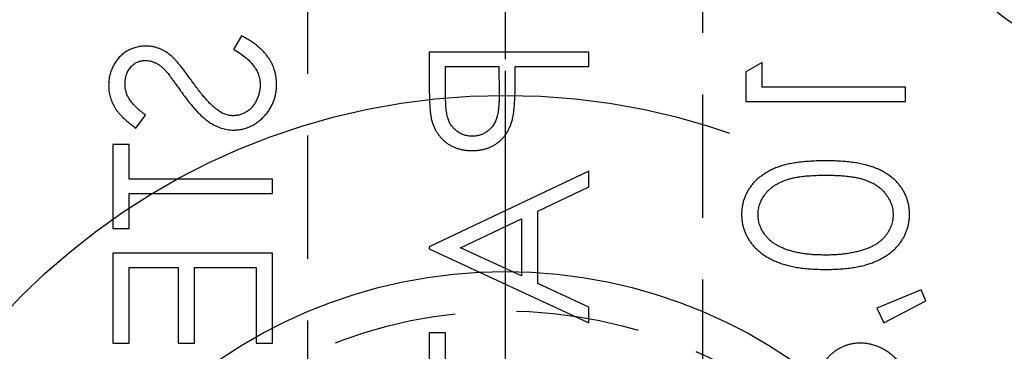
# Model space of a CAD drawing. Extents: x 2651 to 7771, y -1163 to 1075.
# Tile 118 of 256: x 4101 to 4121, y 264 to 271. Entities that reach past the tile are written whole.
import ezdxf

# ---------------------------------------------------------------- set-up
doc = ezdxf.new("R2010")
doc.units = 0
doc.header["$LTSCALE"] = 10
for name, pattern in [('CENTER', [2, 1.25, -0.25, 0.25, -0.25]), ('CNSCEN', [17, 15, -1, 0, -1]), ('CNSHID', [4, 3, -1]), ('HIDDEN', [0.375, 0.25, -0.125])]:
    doc.linetypes.add(name, pattern=pattern)
doc.layers.get('0').update_dxf_attribs({"linetype": 'CONTINUOUS'})
doc.layers.get('Defpoints').update_dxf_attribs({"linetype": 'CONTINUOUS'})
for name, color, linetype in [('1', 7, 'CONTINUOUS'), ('COOL', 150, 'HIDDEN'), ('DIM', 3, 'CONTINUOUS'), ('PIN', 3, 'CONTINUOUS'), ('WL1-HL', 4, 'CNSHID'), ('WOR1-CL', 1, 'CNSCEN')]:
    doc.layers.add(name, color=color, linetype=linetype)
doc.styles.get("Standard").update_dxf_attribs({"font": 'romans.shx'})
doc.dimstyles.new('MM& INCH5', dxfattribs={"dimtxt": 5, "dimasz": 2.5, "dimexe": 1, "dimexo": 0.5, "dimtad": 0, "dimrnd": 1.38778e-17, "dimzin": 9, "dimdsep": 46, "dimtxsty": 'Standard', "dimblk": 'CLOSED', "dimcen": 0, "dimclrd": 3, "dimclre": 3, "dimclrt": 3, "dimazin": 2, "dimtfac": 0.75, "dimtofl": 0, "dimtmove": 0, "dimatfit": 3, "dimfxl": 0, "dimtolj": 1, "dimarcsym": 0})
doc.dimstyles.new('T5', dxfattribs={"dimtxt": 5, "dimasz": 4, "dimexe": 1.5, "dimexo": 1, "dimgap": 1.5, "dimtad": 0, "dimrnd": 1.38778e-17, "dimzin": 9, "dimdsep": 46, "dimtxsty": 'Standard', "dimblk": 'CLOSED', "dimcen": 0, "dimclrd": 3, "dimclre": 3, "dimclrt": 3, "dimazin": 2, "dimtfac": 0.75, "dimtofl": 0, "dimtmove": 0, "dimatfit": 3, "dimfxl": 0, "dimtolj": 1, "dimarcsym": 0})

# ---------------------------------------------------------------- blocks, each defined once
blk = doc.blocks.new('DSD')
at = {"layer": '1', "color": 7, "linetype": 'Continuous'}
for p, q in [((479.28, 502.071), (479.116, 501.797)), ((483.084, 501.739), (483.084, 501.103)), ((486.322, 501.739), (483.084, 501.739)), ((486.322, 501.448), (486.322, 501.739)), ((489.834, 501.531), (489.501, 501.341)), ((489.834, 501.033), (489.834, 501.531)), ((483.416, 501.448), (484.496, 501.448)), ((483.416, 500.856), (483.416, 501.448)), ((484.496, 501.448), (484.503, 500.881)), ((484.828, 501.216), (484.828, 501.448)), ((484.828, 501.448), (486.322, 501.448)), ((489.501, 501.341), (489.501, 500.742)), ((492.74, 501.033), (489.834, 501.033)), ((492.74, 500.742), (492.74, 501.033)), ((489.501, 500.742), (492.74, 500.742)), ((477.132, 500.202), (477.331, 500.465)), ((476.999, 499.87), (476.666, 499.87)), ((476.666, 499.87), (476.666, 498.168)), ((476.999, 499.164), (476.999, 499.87)), ((486.322, 499.33), (483.084, 497.794)), ((486.322, 499.013), (486.322, 499.33)), ((479.905, 499.164), (476.999, 499.164)), ((479.905, 498.874), (479.905, 499.164)), ((485.284, 498.521), (486.322, 499.013)), ((476.999, 498.168), (476.999, 498.874)), ((476.999, 498.874), (479.905, 498.874)), ((483.715, 497.777), (484.952, 498.363)), ((484.952, 498.363), (484.952, 497.206)), ((485.284, 497.053), (485.284, 498.521)), ((476.666, 498.168), (476.999, 498.168)), ((483.084, 497.794), (483.084, 497.753)), ((483.084, 497.753), (486.322, 496.258)), ((484.952, 497.206), (483.715, 497.777)), ((476.666, 497.67), (476.666, 495.843)), ((479.905, 497.67), (476.666, 497.67)), ((479.905, 495.843), (479.905, 497.67)), ((476.999, 495.843), (476.999, 497.379)), ((476.999, 497.379), (477.995, 497.379)), ((477.995, 497.379), (477.995, 495.843)), ((478.327, 495.843), (478.327, 497.379)), ((478.327, 497.379), (479.573, 497.379)), ((479.573, 497.379), (479.573, 495.843)), ((486.322, 496.574), (485.284, 497.053)), ((493.06, 496.922), (492.159, 496.555)), ((493.155, 496.704), (493.06, 496.922)), ((486.322, 496.258), (486.322, 496.574)), ((492.159, 496.555), (492.303, 496.258)), ((492.303, 496.258), (493.155, 496.704)), ((483.416, 496.05), (483.084, 496.05)), ((483.084, 496.05), (483.084, 494.348)), ((483.416, 495.345), (483.416, 496.05)), ((476.666, 495.843), (476.999, 495.843)), ((477.995, 495.843), (478.327, 495.843)), ((479.573, 495.843), (479.905, 495.843))]:
    blk.add_line(p, q, dxfattribs=at)
at = {"layer": '1', "color": 252, "linetype": 'Continuous', "extrusion": (0, 0, -1)}
blk.add_arc((-487.959, 486.516), 28.376, 96.2147, 157.8612, dxfattribs=at)
at = {"layer": '1', "color": 110, "linetype": 'Continuous'}
blk.add_arc((487.959, 486.516), 27.988, 21.018, 83.7852, dxfattribs=at)
at = {"layer": '1', "color": 7, "linetype": 'Continuous'}
for points, knots in [([(479.988, 501.086), (479.988, 501.11), (479.987, 501.159), (479.978, 501.231), (479.967, 501.301), (479.948, 501.369), (479.925, 501.436), (479.897, 501.501), (479.864, 501.564), (479.826, 501.626), (479.781, 501.686), (479.729, 501.745), (479.672, 501.803), (479.607, 501.859), (479.535, 501.914), (479.456, 501.968), (479.371, 502.021), (479.311, 502.054), (479.28, 502.071)], [0, 0, 0, 0, 0.057208, 0.113696, 0.169178, 0.224159, 0.27872, 0.333794, 0.389241, 0.445822, 0.503704, 0.564294, 0.627975, 0.695038, 0.765373, 0.839611, 0.917538, 1, 1, 1, 1]), ([(477.339, 501.863), (477.305, 501.862), (477.237, 501.859), (477.138, 501.839), (477.044, 501.807), (476.954, 501.763), (476.873, 501.705), (476.798, 501.638), (476.736, 501.559), (476.681, 501.472), (476.638, 501.377), (476.606, 501.277), (476.587, 501.172), (476.585, 501.101), (476.583, 501.065)], [0, 0, 0, 0, 0.083785, 0.16578, 0.24628, 0.327461, 0.408797, 0.489715, 0.571376, 0.655523, 0.741019, 0.826547, 0.911989, 1, 1, 1, 1]), ([(477.832, 501.682), (477.813, 501.696), (477.776, 501.725), (477.717, 501.762), (477.657, 501.793), (477.596, 501.818), (477.533, 501.839), (477.47, 501.853), (477.405, 501.862), (477.361, 501.863), (477.339, 501.863)], [0, 0, 0, 0, 0.133507, 0.262559, 0.388264, 0.512667, 0.633722, 0.755394, 0.877553, 1, 1, 1, 1]), ([(479.116, 501.797), (479.159, 501.771), (479.24, 501.723), (479.351, 501.641), (479.445, 501.557), (479.521, 501.469), (479.582, 501.378), (479.624, 501.284), (479.651, 501.186), (479.654, 501.119), (479.656, 501.086)], [0, 0, 0, 0, 0.159004, 0.304646, 0.438547, 0.562322, 0.677433, 0.786897, 0.893611, 1, 1, 1, 1]), ([(476.916, 501.098), (476.917, 501.131), (476.919, 501.196), (476.942, 501.287), (476.98, 501.37), (477.032, 501.44), (477.093, 501.499), (477.165, 501.542), (477.243, 501.568), (477.298, 501.571), (477.326, 501.572)], [0, 0, 0, 0, 0.143073, 0.275903, 0.402371, 0.528414, 0.650356, 0.765895, 0.880774, 1, 1, 1, 1]), ([(477.326, 501.572), (477.343, 501.572), (477.378, 501.571), (477.429, 501.561), (477.48, 501.548), (477.531, 501.527), (477.582, 501.499), (477.635, 501.461), (477.69, 501.414), (477.725, 501.378), (477.744, 501.359)], [0, 0, 0, 0, 0.107285, 0.214746, 0.322939, 0.434116, 0.553412, 0.686073, 0.834256, 1, 1, 1, 1]), ([(478.273, 501.151), (478.248, 501.185), (478.202, 501.251), (478.133, 501.342), (478.07, 501.423), (478.013, 501.495), (477.96, 501.556), (477.914, 501.608), (477.872, 501.649), (477.844, 501.672), (477.832, 501.682)], [0, 0, 0, 0, 0.181535, 0.347082, 0.495568, 0.628357, 0.74552, 0.845831, 0.930782, 1, 1, 1, 1]), ([(477.744, 501.359), (477.75, 501.352), (477.765, 501.335), (477.79, 501.304), (477.82, 501.264), (477.858, 501.214), (477.901, 501.155), (477.95, 501.086), (478.007, 501.008), (478.046, 500.953), (478.066, 500.924)], [0, 0, 0, 0, 0.052594, 0.124952, 0.218094, 0.333502, 0.468789, 0.624938, 0.801683, 1, 1, 1, 1]), ([(478.789, 500.568), (478.771, 500.582), (478.732, 500.612), (478.674, 500.665), (478.614, 500.726), (478.55, 500.795), (478.485, 500.872), (478.416, 500.957), (478.345, 501.051), (478.297, 501.117), (478.273, 501.151)], [0, 0, 0, 0, 0.090279, 0.18953, 0.299198, 0.418926, 0.548376, 0.688136, 0.839084, 1, 1, 1, 1]), ([(484.775, 500.392), (484.779, 500.412), (484.788, 500.457), (484.799, 500.53), (484.808, 500.615), (484.815, 500.712), (484.82, 500.821), (484.825, 500.942), (484.828, 501.075), (484.828, 501.168), (484.828, 501.216)], [0, 0, 0, 0, 0.075173, 0.164746, 0.268017, 0.385912, 0.517789, 0.663691, 0.824413, 1, 1, 1, 1]), ([(476.583, 501.065), (476.585, 501.027), (476.587, 500.951), (476.61, 500.839), (476.648, 500.732), (476.691, 500.646), (476.733, 500.578), (476.772, 500.526), (476.817, 500.474), (476.868, 500.421), (476.925, 500.367), (476.988, 500.312), (477.057, 500.257), (477.106, 500.221), (477.132, 500.202)], [0, 0, 0, 0, 0.107233, 0.213252, 0.31883, 0.426794, 0.483646, 0.543604, 0.608308, 0.677127, 0.750686, 0.828713, 0.91219, 1, 1, 1, 1]), ([(477.331, 500.465), (477.31, 500.481), (477.271, 500.511), (477.216, 500.558), (477.165, 500.602), (477.122, 500.645), (477.082, 500.685), (477.048, 500.724), (477.02, 500.761), (476.99, 500.808), (476.959, 500.867), (476.934, 500.941), (476.919, 501.018), (476.917, 501.071), (476.916, 501.098)], [0, 0, 0, 0, 0.098469, 0.189629, 0.274184, 0.352183, 0.423199, 0.488551, 0.548473, 0.60144, 0.701198, 0.799592, 0.898545, 1, 1, 1, 1]), ([(478.066, 500.924), (478.092, 500.889), (478.142, 500.821), (478.216, 500.724), (478.289, 500.636), (478.359, 500.557), (478.427, 500.486), (478.494, 500.423), (478.558, 500.369), (478.64, 500.31), (478.74, 500.251), (478.863, 500.199), (478.987, 500.167), (479.07, 500.163), (479.112, 500.161)], [0, 0, 0, 0, 0.096972, 0.187773, 0.272396, 0.351321, 0.424335, 0.491909, 0.554233, 0.611268, 0.716348, 0.81454, 0.908495, 1, 1, 1, 1]), ([(479.656, 501.086), (479.655, 501.058), (479.653, 501.001), (479.638, 500.918), (479.615, 500.838), (479.582, 500.761), (479.542, 500.69), (479.494, 500.628), (479.439, 500.573), (479.379, 500.529), (479.314, 500.495), (479.247, 500.469), (479.177, 500.455), (479.131, 500.453), (479.107, 500.451)], [0, 0, 0, 0, 0.091264, 0.18093, 0.270088, 0.360156, 0.448343, 0.532666, 0.613834, 0.693982, 0.772716, 0.849335, 0.923967, 1, 1, 1, 1]), ([(479.112, 500.161), (479.141, 500.161), (479.198, 500.163), (479.283, 500.176), (479.365, 500.197), (479.443, 500.227), (479.52, 500.265), (479.592, 500.312), (479.662, 500.367), (479.728, 500.43), (479.789, 500.499), (479.842, 500.571), (479.887, 500.648), (479.924, 500.729), (479.953, 500.813), (479.973, 500.901), (479.986, 500.992), (479.987, 501.054), (479.988, 501.086)], [0, 0, 0, 0, 0.061484, 0.121775, 0.18092, 0.240256, 0.300114, 0.361146, 0.423501, 0.488669, 0.553954, 0.617581, 0.680238, 0.742187, 0.804663, 0.868259, 0.93302, 1, 1, 1, 1]), ([(483.084, 501.103), (483.084, 501.06), (483.084, 500.976), (483.087, 500.856), (483.091, 500.747), (483.096, 500.649), (483.102, 500.562), (483.11, 500.487), (483.119, 500.422), (483.128, 500.383), (483.133, 500.366)], [0, 0, 0, 0, 0.176956, 0.339055, 0.486318, 0.618781, 0.735619, 0.838742, 0.926457, 1, 1, 1, 1]), ([(483.954, 500.036), (483.928, 500.037), (483.876, 500.04), (483.8, 500.057), (483.728, 500.086), (483.66, 500.126), (483.599, 500.175), (483.546, 500.232), (483.503, 500.296), (483.476, 500.356), (483.459, 500.41), (483.447, 500.456), (483.437, 500.508), (483.43, 500.566), (483.423, 500.63), (483.419, 500.7), (483.416, 500.776), (483.416, 500.828), (483.416, 500.856)], [0, 0, 0, 0, 0.070044, 0.139238, 0.208197, 0.279173, 0.349987, 0.418354, 0.48761, 0.557411, 0.59533, 0.637964, 0.685913, 0.738185, 0.796103, 0.858517, 0.926658, 1, 1, 1, 1]), ([(484.503, 500.881), (484.503, 500.853), (484.503, 500.8), (484.499, 500.723), (484.495, 500.651), (484.489, 500.585), (484.48, 500.525), (484.471, 500.471), (484.458, 500.422), (484.441, 500.366), (484.411, 500.303), (484.368, 500.234), (484.314, 500.176), (484.252, 500.126), (484.184, 500.086), (484.111, 500.057), (484.033, 500.04), (483.981, 500.037), (483.954, 500.036)], [0, 0, 0, 0, 0.072538, 0.140034, 0.202496, 0.260575, 0.313228, 0.361583, 0.404878, 0.444127, 0.5164, 0.586507, 0.655085, 0.724384, 0.793974, 0.861638, 0.930111, 1, 1, 1, 1]), ([(479.107, 500.451), (479.08, 500.453), (479.025, 500.456), (478.944, 500.479), (478.864, 500.516), (478.815, 500.55), (478.789, 500.568)], [0, 0, 0, 0, 0.234723, 0.477158, 0.728556, 1, 1, 1, 1]), ([(483.133, 500.366), (483.139, 500.343), (483.151, 500.299), (483.175, 500.235), (483.204, 500.175), (483.237, 500.117), (483.275, 500.063), (483.317, 500.011), (483.364, 499.963), (483.415, 499.919), (483.47, 499.878), (483.529, 499.842), (483.591, 499.813), (483.657, 499.788), (483.726, 499.769), (483.798, 499.756), (483.874, 499.747), (483.926, 499.746), (483.953, 499.746)], [0, 0, 0, 0, 0.062481, 0.12349, 0.183411, 0.243153, 0.302127, 0.36171, 0.421842, 0.482932, 0.544552, 0.605681, 0.66768, 0.729984, 0.794551, 0.860346, 0.928907, 1, 1, 1, 1]), ([(483.953, 499.746), (483.979, 499.746), (484.031, 499.747), (484.108, 499.756), (484.18, 499.768), (484.25, 499.787), (484.315, 499.812), (484.377, 499.841), (484.436, 499.876), (484.49, 499.917), (484.541, 499.962), (484.588, 500.011), (484.63, 500.064), (484.668, 500.122), (484.701, 500.184), (484.73, 500.249), (484.755, 500.319), (484.768, 500.367), (484.775, 500.392)], [0, 0, 0, 0, 0.070119, 0.137192, 0.202016, 0.264631, 0.326117, 0.38601, 0.445812, 0.505298, 0.564633, 0.624283, 0.683902, 0.743953, 0.805388, 0.868388, 0.933084, 1, 1, 1, 1]), ([(491.122, 499.538), (491.07, 499.538), (490.969, 499.537), (490.822, 499.531), (490.685, 499.52), (490.556, 499.505), (490.436, 499.487), (490.326, 499.462), (490.224, 499.435), (490.131, 499.403), (490.046, 499.367), (489.966, 499.327), (489.892, 499.283), (489.822, 499.237), (489.758, 499.187), (489.699, 499.134), (489.647, 499.076), (489.599, 499.015), (489.557, 498.952), (489.52, 498.886), (489.488, 498.819), (489.463, 498.749), (489.443, 498.679), (489.429, 498.606), (489.42, 498.531), (489.419, 498.481), (489.418, 498.455)], [0, 0, 0, 0, 0.068595, 0.133246, 0.194313, 0.251279, 0.304513, 0.354235, 0.400481, 0.443411, 0.484015, 0.523252, 0.561042, 0.5979, 0.633518, 0.668314, 0.702496, 0.736685, 0.770293, 0.803437, 0.835913, 0.86846, 0.900847, 0.933467, 0.966258, 1, 1, 1, 1]), ([(492.823, 498.455), (492.823, 498.481), (492.822, 498.531), (492.813, 498.606), (492.799, 498.678), (492.779, 498.749), (492.755, 498.818), (492.723, 498.885), (492.687, 498.95), (492.645, 499.013), (492.598, 499.073), (492.545, 499.131), (492.486, 499.184), (492.422, 499.233), (492.353, 499.281), (492.278, 499.324), (492.198, 499.364), (492.111, 499.401), (492.018, 499.433), (491.916, 499.462), (491.805, 499.485), (491.685, 499.504), (491.557, 499.52), (491.42, 499.531), (491.274, 499.537), (491.173, 499.538), (491.122, 499.538)], [0, 0, 0, 0, 0.033787, 0.066622, 0.099285, 0.131361, 0.163585, 0.196104, 0.228902, 0.262158, 0.295991, 0.330218, 0.36506, 0.400951, 0.43762, 0.475708, 0.515381, 0.556414, 0.599765, 0.646424, 0.696431, 0.749782, 0.806573, 0.867436, 0.931887, 1, 1, 1, 1]), ([(489.751, 498.446), (489.752, 498.481), (489.756, 498.553), (489.783, 498.659), (489.829, 498.76), (489.88, 498.841), (489.928, 498.903), (489.97, 498.947), (490.016, 498.987), (490.067, 499.025), (490.121, 499.06), (490.179, 499.093), (490.242, 499.122), (490.309, 499.149), (490.383, 499.172), (490.464, 499.192), (490.553, 499.21), (490.651, 499.223), (490.757, 499.234), (490.871, 499.241), (490.993, 499.247), (491.077, 499.247), (491.121, 499.247)], [0, 0, 0, 0, 0.060387, 0.120883, 0.182755, 0.247811, 0.281299, 0.315088, 0.349702, 0.384857, 0.420966, 0.458511, 0.497175, 0.537602, 0.580503, 0.627468, 0.678388, 0.733983, 0.793747, 0.857714, 0.926698, 1, 1, 1, 1]), ([(491.121, 499.247), (491.164, 499.247), (491.248, 499.247), (491.37, 499.241), (491.484, 499.234), (491.589, 499.224), (491.687, 499.209), (491.776, 499.193), (491.858, 499.173), (491.931, 499.149), (491.998, 499.123), (492.061, 499.093), (492.12, 499.062), (492.174, 499.026), (492.224, 498.988), (492.27, 498.947), (492.312, 498.903), (492.361, 498.841), (492.413, 498.76), (492.457, 498.658), (492.485, 498.553), (492.489, 498.481), (492.491, 498.446)], [0, 0, 0, 0, 0.072951, 0.141584, 0.205926, 0.265301, 0.320597, 0.371817, 0.41879, 0.461699, 0.502134, 0.540804, 0.578181, 0.614297, 0.649678, 0.684299, 0.718359, 0.752081, 0.817652, 0.879722, 0.939966, 1, 1, 1, 1]), ([(489.418, 498.455), (489.419, 498.429), (489.42, 498.378), (489.428, 498.303), (489.443, 498.229), (489.463, 498.157), (489.488, 498.086), (489.52, 498.018), (489.556, 497.951), (489.6, 497.887), (489.648, 497.825), (489.702, 497.766), (489.762, 497.711), (489.827, 497.658), (489.899, 497.61), (489.975, 497.564), (490.058, 497.523), (490.147, 497.484), (490.242, 497.45), (490.345, 497.419), (490.455, 497.394), (490.573, 497.373), (490.7, 497.357), (490.834, 497.345), (490.975, 497.339), (491.072, 497.338), (491.122, 497.337)], [0, 0, 0, 0, 0.033788, 0.067194, 0.099862, 0.132567, 0.165151, 0.197913, 0.231319, 0.265083, 0.299255, 0.334399, 0.369943, 0.406284, 0.444064, 0.482998, 0.523354, 0.565537, 0.609613, 0.656391, 0.705885, 0.758325, 0.813832, 0.872795, 0.934722, 1, 1, 1, 1]), ([(491.121, 497.628), (491.082, 497.629), (491.006, 497.63), (490.894, 497.633), (490.788, 497.643), (490.687, 497.654), (490.592, 497.67), (490.502, 497.688), (490.418, 497.711), (490.339, 497.736), (490.265, 497.764), (490.196, 497.796), (490.133, 497.829), (490.074, 497.866), (490.02, 497.905), (489.973, 497.947), (489.929, 497.991), (489.88, 498.053), (489.829, 498.134), (489.783, 498.234), (489.756, 498.339), (489.752, 498.41), (489.751, 498.446)], [0, 0, 0, 0, 0.065681, 0.128486, 0.188175, 0.245106, 0.299448, 0.350823, 0.399942, 0.446672, 0.491255, 0.533376, 0.573853, 0.612526, 0.649597, 0.685532, 0.720106, 0.753838, 0.818925, 0.880493, 0.940311, 1, 1, 1, 1]), ([(491.122, 497.337), (491.172, 497.338), (491.268, 497.339), (491.409, 497.345), (491.542, 497.357), (491.668, 497.372), (491.786, 497.393), (491.896, 497.419), (491.998, 497.447), (492.093, 497.482), (492.181, 497.52), (492.263, 497.562), (492.34, 497.607), (492.411, 497.655), (492.477, 497.707), (492.537, 497.763), (492.591, 497.822), (492.64, 497.885), (492.683, 497.95), (492.721, 498.016), (492.752, 498.086), (492.778, 498.156), (492.798, 498.228), (492.812, 498.302), (492.822, 498.378), (492.823, 498.429), (492.823, 498.455)], [0, 0, 0, 0, 0.065063, 0.126773, 0.185516, 0.240765, 0.29298, 0.34225, 0.388919, 0.432776, 0.474628, 0.514775, 0.553606, 0.591426, 0.628028, 0.663804, 0.698984, 0.733591, 0.767628, 0.801208, 0.834264, 0.866981, 0.89972, 0.932702, 0.966176, 1, 1, 1, 1]), ([(492.491, 498.446), (492.489, 498.41), (492.486, 498.338), (492.458, 498.233), (492.415, 498.132), (492.364, 498.052), (492.316, 497.991), (492.274, 497.948), (492.228, 497.908), (492.178, 497.87), (492.124, 497.836), (492.065, 497.804), (492.002, 497.775), (491.957, 497.759), (491.935, 497.751)], [0, 0, 0, 0, 0.112813, 0.225394, 0.339595, 0.459675, 0.521735, 0.583926, 0.648174, 0.713881, 0.781004, 0.851451, 0.924051, 1, 1, 1, 1]), ([(491.935, 497.751), (491.906, 497.741), (491.847, 497.721), (491.756, 497.696), (491.661, 497.675), (491.561, 497.657), (491.457, 497.645), (491.349, 497.635), (491.236, 497.629), (491.16, 497.628), (491.121, 497.628)], [0, 0, 0, 0, 0.110588, 0.224542, 0.342503, 0.464324, 0.590756, 0.722227, 0.858843, 1, 1, 1, 1]), ([(491.823, 495.843), (491.801, 495.842), (491.756, 495.841), (491.689, 495.834), (491.625, 495.822), (491.562, 495.806), (491.501, 495.785), (491.441, 495.758), (491.384, 495.728), (491.327, 495.693), (491.273, 495.652), (491.22, 495.605), (491.169, 495.553), (491.119, 495.494), (491.07, 495.43), (491.024, 495.36), (490.978, 495.285), (490.95, 495.231), (490.936, 495.204)], [0, 0, 0, 0, 0.058854, 0.116315, 0.172675, 0.22878, 0.28458, 0.340257, 0.39663, 0.453507, 0.512318, 0.572648, 0.636022, 0.702363, 0.771483, 0.844184, 0.92007, 1, 1, 1, 1]), ([(492.823, 494.747), (492.822, 494.791), (492.82, 494.875), (492.806, 494.998), (492.781, 495.113), (492.747, 495.22), (492.704, 495.319), (492.649, 495.409), (492.586, 495.492), (492.512, 495.565), (492.434, 495.63), (492.352, 495.687), (492.269, 495.735), (492.184, 495.775), (492.096, 495.805), (492.007, 495.827), (491.916, 495.84), (491.854, 495.842), (491.823, 495.843)], [0, 0, 0, 0, 0.078556, 0.152863, 0.22356, 0.290375, 0.355403, 0.418291, 0.480389, 0.543073, 0.604924, 0.664398, 0.721943, 0.778375, 0.83383, 0.888861, 0.944089, 1, 1, 1, 1])]:
    blk.add_open_spline(points, degree=3, knots=knots, dxfattribs=at)
blk = doc.blocks.new('*D143')
at = {"layer": 'Defpoints', "color": 0}
for p in [(4171.684, 387.642), (3870.047, 255.642), (3896.684, 255.642)]:
    blk.add_point(p, dxfattribs=at)
at = {"layer": 'DIM', "color": 3, "lineweight": -2}
blk.add_line((3896.184, 255.642), (3870.047, 255.642), dxfattribs=at)
at = {"layer": 'DIM', "color": 3, "insert": (3847.041, 255.642), "char_height": 5, "attachment_point": 5}
blk.add_mtext('\\A1;132 [5.197]', dxfattribs=at)
blk = doc.blocks.new('_Closed')
at = {"color": 0, "linetype": 'ByBlock', "lineweight": -2}
for p, q in [((-1, 0.1667), (0, 0)), ((-1, 0.1667), (-1, -0.1667)), ((0, 0), (-1, -0.1667)), ((0, 0), (-1, 0))]:
    blk.add_line(p, q, dxfattribs=at)
blk = doc.blocks.new('*D144')
at = {"layer": 'Defpoints', "color": 0}
for p in [(4171.684, 387.642), (3870.047, 263.642), (3962.156, 262.642)]:
    blk.add_point(p, dxfattribs=at)
at = {"layer": 'DIM', "color": 3, "lineweight": -2}
for p, q in [((3875.047, 263.642), (3870.047, 263.642)), ((3880.047, 262.642), (3875.047, 263.642)), ((3961.656, 262.642), (3880.047, 262.642))]:
    blk.add_line(p, q, dxfattribs=at)
at = {"layer": 'DIM', "color": 3, "insert": (3847.041, 263.642), "char_height": 5, "attachment_point": 5}
blk.add_mtext('\\A1;125 [4.921]', dxfattribs=at)
blk = doc.blocks.new('*D145')
at = {"layer": 'Defpoints', "color": 0}
for p in [(4171.684, 387.642), (3870.047, 212.642), (3896.684, 212.642)]:
    blk.add_point(p, dxfattribs=at)
at = {"layer": 'DIM', "color": 3, "lineweight": -2}
blk.add_line((3896.184, 212.642), (3870.047, 212.642), dxfattribs=at)
at = {"layer": 'DIM', "color": 3, "insert": (3849.422, 212.642), "char_height": 5, "attachment_point": 5}
blk.add_mtext('\\A1;175 [6.89]', dxfattribs=at)
blk = doc.blocks.new('*D146')
at = {"layer": 'Defpoints', "color": 0}
for p in [(4171.684, 387.642), (3870.047, 182.642), (3896.684, 182.642)]:
    blk.add_point(p, dxfattribs=at)
at = {"layer": 'DIM', "color": 3, "lineweight": -2}
blk.add_line((3896.184, 182.642), (3870.047, 182.642), dxfattribs=at)
at = {"layer": 'DIM', "color": 3, "insert": (3846.684, 182.642), "char_height": 5, "attachment_point": 5}
blk.add_mtext('\\A1;205 [8.071]', dxfattribs=at)
blk = doc.blocks.new('*D147')
at = {"layer": 'Defpoints', "color": 0}
for p in [(4171.684, 387.642), (3870.047, 162.642), (3896.684, 162.642)]:
    blk.add_point(p, dxfattribs=at)
at = {"layer": 'DIM', "color": 3, "lineweight": -2}
blk.add_line((3896.184, 162.642), (3870.047, 162.642), dxfattribs=at)
at = {"layer": 'DIM', "color": 3, "insert": (3846.684, 162.642), "char_height": 5, "attachment_point": 5}
blk.add_mtext('\\A1;225 [8.858]', dxfattribs=at)
blk = doc.blocks.new('*D148')
at = {"layer": 'Defpoints', "color": 0}
for p in [(4171.684, 387.642), (3870.047, 119.642), (3896.684, 119.642)]:
    blk.add_point(p, dxfattribs=at)
at = {"layer": 'DIM', "color": 3, "lineweight": -2}
blk.add_line((3896.184, 119.642), (3870.047, 119.642), dxfattribs=at)
at = {"layer": 'DIM', "color": 3, "insert": (3844.303, 119.642), "char_height": 5, "attachment_point": 5}
blk.add_mtext('\\A1;268 [10.551]', dxfattribs=at)
blk = doc.blocks.new('*D149')
at = {"layer": 'Defpoints', "color": 0}
for p in [(4171.684, 387.642), (3870.047, 12.642), (3896.684, 12.642)]:
    blk.add_point(p, dxfattribs=at)
at = {"layer": 'DIM', "color": 3, "lineweight": -2}
blk.add_line((3896.184, 12.642), (3870.047, 12.642), dxfattribs=at)
at = {"layer": 'DIM', "color": 3, "insert": (3844.303, 12.642), "char_height": 5, "attachment_point": 5}
blk.add_mtext('\\A1;375 [14.764]', dxfattribs=at)
blk = doc.blocks.new('*D150')
at = {"layer": 'Defpoints', "color": 0}
for p in [(4171.684, 387.642), (3870.047, 55.642), (3896.684, 55.642)]:
    blk.add_point(p, dxfattribs=at)
at = {"layer": 'DIM', "color": 3, "lineweight": -2}
blk.add_line((3896.184, 55.642), (3870.047, 55.642), dxfattribs=at)
at = {"layer": 'DIM', "color": 3, "insert": (3844.303, 55.642), "char_height": 5, "attachment_point": 5}
blk.add_mtext('\\A1;332 [13.071]', dxfattribs=at)
blk = doc.blocks.new('*D151')
at = {"layer": 'Defpoints', "color": 0}
for p in [(4171.684, 387.642), (3870.047, -22.358), (3962.156, -22.358)]:
    blk.add_point(p, dxfattribs=at)
at = {"layer": 'DIM', "color": 3, "lineweight": -2}
blk.add_line((3961.656, -22.358), (3870.047, -22.358), dxfattribs=at)
at = {"layer": 'DIM', "color": 3, "insert": (3844.303, -22.358), "char_height": 5, "attachment_point": 5}
blk.add_mtext('\\A1;410 [16.142]', dxfattribs=at)
blk = doc.blocks.new('*D152')
at = {"layer": 'Defpoints', "color": 0}
for p in [(4171.684, 387.642), (3870.047, -84.358), (3941.504, -84.358)]:
    blk.add_point(p, dxfattribs=at)
at = {"layer": 'DIM', "color": 3, "lineweight": -2}
blk.add_line((3941.004, -84.358), (3870.047, -84.358), dxfattribs=at)
at = {"layer": 'DIM', "color": 3, "insert": (3844.303, -84.358), "char_height": 5, "attachment_point": 5}
blk.add_mtext('\\A1;472 [18.583]', dxfattribs=at)
blk = doc.blocks.new('*D153')
at = {"layer": 'Defpoints', "color": 0}
for p in [(4171.684, 387.642), (3870.047, -57.358), (4069.264, -57.358)]:
    blk.add_point(p, dxfattribs=at)
at = {"layer": 'DIM', "color": 3, "lineweight": -2}
blk.add_line((4068.764, -57.358), (3870.047, -57.358), dxfattribs=at)
at = {"layer": 'DIM', "color": 3, "insert": (3846.684, -57.358), "char_height": 5, "attachment_point": 5}
blk.add_mtext('\\A1;445 [17.52]', dxfattribs=at)
blk = doc.blocks.new('*D154')
at = {"layer": 'Defpoints', "color": 0}
for p in [(4171.684, 387.642), (3870.047, -104.358), (4071.444, -104.358)]:
    blk.add_point(p, dxfattribs=at)
at = {"layer": 'DIM', "color": 3, "lineweight": -2}
blk.add_line((4070.944, -104.358), (3870.047, -104.358), dxfattribs=at)
at = {"layer": 'DIM', "color": 3, "insert": (3846.684, -104.358), "char_height": 5, "attachment_point": 5}
blk.add_mtext('\\A1;492 [19.37]', dxfattribs=at)
blk = doc.blocks.new('*D155')
at = {"layer": 'Defpoints', "color": 0}
for p in [(4171.684, 387.642), (3870.047, -124.358), (4057.484, -124.358)]:
    blk.add_point(p, dxfattribs=at)
at = {"layer": 'DIM', "color": 3, "lineweight": -2}
blk.add_line((4056.984, -124.358), (3870.047, -124.358), dxfattribs=at)
at = {"layer": 'DIM', "color": 3, "insert": (3844.303, -124.358), "char_height": 5, "attachment_point": 5}
blk.add_mtext('\\A1;512 [20.157]', dxfattribs=at)
blk = doc.blocks.new('*D191')
at = {"layer": 'Defpoints', "color": 0}
for p in [(4171.684, 387.642), (3870.047, 190.642), (4098.024, 184.442)]:
    blk.add_point(p, dxfattribs=at)
at = {"layer": 'DIM', "color": 3, "lineweight": -2}
for p, q in [((3875.047, 190.642), (3870.047, 190.642)), ((3880.047, 184.442), (3875.047, 190.642)), ((4097.524, 184.442), (3880.047, 184.442))]:
    blk.add_line(p, q, dxfattribs=at)
at = {"layer": 'DIM', "color": 3, "insert": (3851.446, 190.642), "char_height": 5, "attachment_point": 5}
blk.add_mtext('\\A1;203.2 [8]', dxfattribs=at)
blk = doc.blocks.new('*D192')
at = {"layer": 'Defpoints', "color": 0}
for p in [(4171.684, 387.642), (3870.047, 32.042), (4076.434, 32.042)]:
    blk.add_point(p, dxfattribs=at)
at = {"layer": 'DIM', "color": 3, "lineweight": -2}
blk.add_line((4075.934, 32.042), (3870.047, 32.042), dxfattribs=at)
at = {"layer": 'DIM', "color": 3, "insert": (3849.065, 32.042), "char_height": 5, "attachment_point": 5}
blk.add_mtext('\\A1;355.6 [14]', dxfattribs=at)
blk = doc.blocks.new('*D194')
at = {"layer": 'Defpoints', "color": 0}
for p in [(4171.684, 387.642), (3974.684, -117.538), (3974.684, -149.953)]:
    blk.add_point(p, dxfattribs=at)
at = {"layer": 'DIM', "color": 3, "lineweight": -2}
blk.add_line((3974.684, -118.038), (3974.684, -149.953), dxfattribs=at)
at = {"layer": 'DIM', "color": 3, "insert": (3974.684, -172.959), "char_height": 5, "attachment_point": 5, "rotation": 90}
blk.add_mtext('\\A1;197 [7.756]', dxfattribs=at)
blk = doc.blocks.new('*D195')
at = {"layer": 'Defpoints', "color": 0}
for p in [(4171.684, 387.642), (4046.684, -137.358), (4046.684, -149.953)]:
    blk.add_point(p, dxfattribs=at)
at = {"layer": 'DIM', "color": 3, "lineweight": -2}
blk.add_line((4046.684, -137.858), (4046.684, -149.953), dxfattribs=at)
at = {"layer": 'DIM', "color": 3, "insert": (4046.684, -172.959), "char_height": 5, "attachment_point": 5, "rotation": 90}
blk.add_mtext('\\A1;125 [4.921]', dxfattribs=at)
blk = doc.blocks.new('*D196')
at = {"layer": 'Defpoints', "color": 0}
for p in [(4171.684, 387.642), (4064.684, -131.558), (4064.684, -149.953)]:
    blk.add_point(p, dxfattribs=at)
at = {"layer": 'DIM', "color": 3, "lineweight": -2}
blk.add_line((4064.684, -132.058), (4064.684, -149.953), dxfattribs=at)
at = {"layer": 'DIM', "color": 3, "insert": (4064.684, -172.959), "char_height": 5, "attachment_point": 5, "rotation": 90}
blk.add_mtext('\\A1;107 [4.213]', dxfattribs=at)
blk = doc.blocks.new('*D197')
at = {"layer": 'Defpoints', "color": 0}
for p in [(4171.684, 387.642), (4086.684, -119.598), (4086.684, -149.953)]:
    blk.add_point(p, dxfattribs=at)
at = {"layer": 'DIM', "color": 3, "lineweight": -2}
blk.add_line((4086.684, -120.098), (4086.684, -149.953), dxfattribs=at)
at = {"layer": 'DIM', "color": 3, "insert": (4086.684, -170.935), "char_height": 5, "attachment_point": 5, "rotation": 90}
blk.add_mtext('\\A1;85 [3.346]', dxfattribs=at)
blk = doc.blocks.new('*D198')
at = {"layer": 'Defpoints', "color": 0}
for p in [(4171.684, 387.642), (4096.684, -84.778), (4096.684, -149.953)]:
    blk.add_point(p, dxfattribs=at)
at = {"layer": 'DIM', "color": 3, "lineweight": -2}
blk.add_line((4096.684, -85.278), (4096.684, -149.953), dxfattribs=at)
at = {"layer": 'DIM', "color": 3, "insert": (4096.684, -170.935), "char_height": 5, "attachment_point": 5, "rotation": 90}
blk.add_mtext('\\A1;75 [2.953]', dxfattribs=at)
blk = doc.blocks.new('*D279')
at = {"layer": 'Defpoints', "color": 0}
for p in [(4171.684, 387.642), (3870.047, -67.358), (3896.684, -67.358)]:
    blk.add_point(p, dxfattribs=at)
at = {"layer": 'DIM', "color": 3, "lineweight": -2}
blk.add_line((3896.184, -67.358), (3870.047, -67.358), dxfattribs=at)
at = {"layer": 'DIM', "color": 3, "insert": (3844.303, -67.358), "char_height": 5, "attachment_point": 5}
blk.add_mtext('\\A1;455 [17.913]', dxfattribs=at)
blk = doc.blocks.new('117')
at = {"layer": 'WL1-HL'}
for radius in [13.87, 10.3]:
    blk.add_circle((254.95, 1693.104), radius, dxfattribs=at)
at = {"layer": 'WOR1-CL'}
blk.add_line((254.95, 1707.474), (254.95, 1678.734), dxfattribs=at)
blk = doc.blocks.new('A$C257357D5')
at = {"layer": 'COOL', "color": 1, "linetype": 'CENTER'}
blk.add_line((-61, 60.106), (-61, -35), dxfattribs=at)
at = {"layer": 'COOL'}
blk.add_lwpolyline([(-57, 49.388), (-57, -32.691), (-61, -35), (-65, -32.691), (-65, 49.388)], dxfattribs=at)
blk.add_circle((-61, -32), 9.5, dxfattribs=at)
blk.add_blockref('117', (-315.95, -1725.104), dxfattribs=at)
blk = doc.blocks.new('*U6', base_point=(965.4695, 1808.9548))
blk.add_circle((965.4695, 1808.9548), 0.5)
for radius, start, end in [(0.4724, 90, 180), (0.3937, 90, 180), (0.315, 90, 180), (0.2362, 90, 180), (0.1575, 90, 180), (0.0787, 90, 180), (0.0787, 270, 0), (0.1575, 270, 0), (0.2362, 270, 0), (0.315, 270, 0), (0.3937, 270, 0), (0.4724, 270, 0)]:
    blk.add_arc((965.4695, 1808.9548), radius, start, end)
at = {"layer": 'PIN'}
for p, q in [((965.4695, 1809.5548), (965.4695, 1808.3548)), ((964.8695, 1808.9548), (966.0695, 1808.9548))]:
    blk.add_line(p, q, dxfattribs=at)
blk = doc.blocks.new('*D3339')
at = {"layer": 'Defpoints', "color": 0}
for p in [(4171.684, 387.642), (4078.178, 233.642), (4094.874, 233.642)]:
    blk.add_point(p, dxfattribs=at)
at = {"layer": 'PIN', "color": 3, "lineweight": -2}
blk.add_line((4093.874, 233.642), (4078.178, 233.642), dxfattribs=at)
at = {"layer": 'PIN', "color": 3, "insert": (4070.488, 233.642), "char_height": 5, "attachment_point": 5}
blk.add_mtext('\\A1;154', dxfattribs=at)

msp = doc.modelspace()

# ---------------------------------------------------------------- block references
at = {"layer": 'DIM'}
for name, p in [('DSD', (3626.059, -231.352)), ('A$C257357D5', (4171.684, 287.642))]:
    msp.add_blockref(name, p, dxfattribs=at)
at = {"layer": 'PIN', "xscale": 6.35, "yscale": 6.35, "zscale": 6.35}
msp.add_blockref('*U6', (4122.684, 273.642), dxfattribs=at)

# ---------------------------------------------------------------- dimensions: what is measured, and where the dimension line sits
at = {"layer": 'DIM'}
for feature_location, offset, dtype, picture, middle in [((3962.156, -22.358), (-92.109, 0), 0, '*D151', (3844.303, -22.358)), ((3941.504, -84.358), (-71.457, 0), 0, '*D152', (3844.303, -84.358)), ((3896.684, -67.358), (-26.637, 0), 0, '*D279', (3844.303, -67.358)), ((4057.484, -124.358), (-187.437, 0), 0, '*D155', (3844.303, -124.358)), ((3896.684, 12.642), (-26.637, 0), 0, '*D149', (3844.303, 12.642)), ((3896.684, 55.642), (-26.637, 0), 0, '*D150', (3844.303, 55.642)), ((3896.684, 119.642), (-26.637, 0), 0, '*D148', (3844.303, 119.642)), ((4069.264, -57.358), (-199.217, 0), 0, '*D153', (3846.684, -57.358)), ((4071.444, -104.358), (-201.397, 0), 0, '*D154', (3846.684, -104.358)), ((3896.684, 182.642), (-26.637, 0), 0, '*D146', (3846.684, 182.642)), ((3896.684, 162.642), (-26.637, 0), 0, '*D147', (3846.684, 162.642)), ((3896.684, 255.642), (-26.637, 0), 0, '*D143', (3847.041, 255.642)), ((3962.156, 262.642), (-92.109, 1), 0, '*D144', (3847.041, 263.642)), ((4076.434, 32.042), (-206.387, 0), 0, '*D192', (3849.065, 32.042)), ((3896.684, 212.642), (-26.637, 0), 0, '*D145', (3849.422, 212.642)), ((4098.024, 184.442), (-227.977, 6.2), 0, '*D191', (3851.446, 190.642)), ((3974.684, -117.538), (0, -32.415), 1, '*D194', (3974.684, -172.959)), ((4046.684, -137.358), (0, -12.595), 1, '*D195', (4046.684, -172.959)), ((4064.684, -131.558), (0, -18.395), 1, '*D196', (4064.684, -172.959)), ((4086.684, -119.598), (0, -30.355), 1, '*D197', (4086.684, -170.935)), ((4096.684, -84.778), (0, -65.175), 1, '*D198', (4096.684, -170.935))]:
    dim = msp.add_ordinate_dim(feature_location=feature_location, offset=offset, dtype=dtype, origin=(4171.684, 387.642), dimstyle='MM& INCH5', dxfattribs=at)
    dim.commit()
    dim.dimension.update_dxf_attribs({"geometry": picture, "text_midpoint": middle})
at = {"layer": 'PIN'}
dim = msp.add_ordinate_dim(feature_location=(4094.874, 233.642), offset=(-16.696, 0), dtype=0, origin=(4171.684, 387.642), dimstyle='T5', dxfattribs=at)
dim.commit()
dim.dimension.update_dxf_attribs({"geometry": '*D3339', "text_midpoint": (4070.488, 233.642)})

doc.saveas('drawing.dxf')
